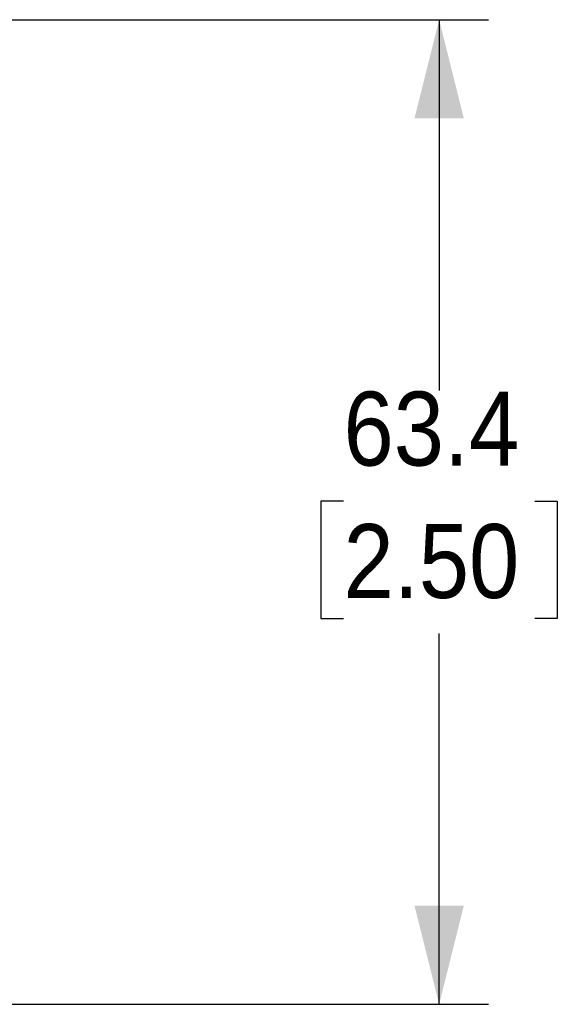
# Model space of a CAD drawing. Header units: millimetres. Extents: x 13 to 559, y 0 to 388.
# Tile 14 of 17: x 272 to 307, y 152 to 216. Entities that reach past the tile are written whole.
import ezdxf

# ---------------------------------------------------------------- set-up
doc = ezdxf.new("R2010")
doc.units = ezdxf.units.MM
doc.linetypes.add('SLD-Solid', pattern=[0])
doc.layers.add('DIMENSIONS', color=140, linetype='SLD-Solid', lineweight=25)
doc.styles.add('SLDTEXTSTYLE0', font='GOTHIC.TTF', dxfattribs={"width": 0.913})
doc.dimstyles.new('SLDDIMSTYLE0', dxfattribs={"dimtxt": 4.7625, "dimasz": 6.35, "dimexe": 0, "dimexo": 0.0625, "dimgap": 1.190625, "dimtad": 0, "dimtih": 1, "dimtoh": 1, "dimdec": 1, "dimrnd": 1e-09, "dimzin": 12, "dimdsep": 46, "dimtxsty": 'SLDTEXTSTYLE0', "dimsah": 1, "dimcen": 0.09, "dimadec": 0, "dimazin": 3, "dimtfac": 1, "dimtdec": 1, "dimtofl": 0, "dimtmove": 0, "dimatfit": 3, "dimfxl": 0, "dimfrac": 2, "dimtolj": 1, "dimtzin": 12, "dimarcsym": 0})

# ---------------------------------------------------------------- blocks, each defined once
blk = doc.blocks.new('_D')
at = {"layer": 'DIMENSIONS'}
for p, q in [((270.483, 215.699), (302.616, 215.699)), ((299.441, 215.699), (299.441, 191.826)), ((293.283, 184.701), (291.832, 184.701)), ((291.832, 184.701), (291.832, 177.14)), ((305.6, 184.701), (307.051, 184.701)), ((307.051, 184.701), (307.051, 177.14)), ((291.832, 177.14), (293.283, 177.14)), ((307.051, 177.14), (305.6, 177.14)), ((299.441, 152.299), (299.441, 176.173)), ((270.483, 152.299), (302.616, 152.299))]:
    blk.add_line(p, q, dxfattribs=at)
for points in [[(299.441, 215.699), (297.854, 209.349), (301.029, 209.349)], [(299.441, 152.299), (301.029, 158.649), (297.854, 158.649)]]:
    blk.add_solid(points, dxfattribs=at)
at = {"layer": 'DIMENSIONS', "char_height": 4.7625, "attachment_point": 1, "style": 'SLDTEXTSTYLE0'}
for s, insert in [('63.4', (293.283, 191.751)), ('2.50', (293.283, 183.223))]:
    blk.add_mtext(s, dxfattribs=dict(at, insert=insert))

msp = doc.modelspace()

# ---------------------------------------------------------------- dimensions: what is measured, and where the dimension line sits
at = {"layer": 'DIMENSIONS'}
dim = msp.add_linear_dim(base=(299.441, 152.299), p1=(269.213, 215.699), p2=(269.213, 152.299), angle=90, dimstyle='SLDDIMSTYLE0', dxfattribs=at)
dim.commit()
dim.dimension.update_dxf_attribs({"geometry": '_D', "text_midpoint": (299.441, 183.999), "dimtype": 160})

doc.saveas('drawing.dxf')
